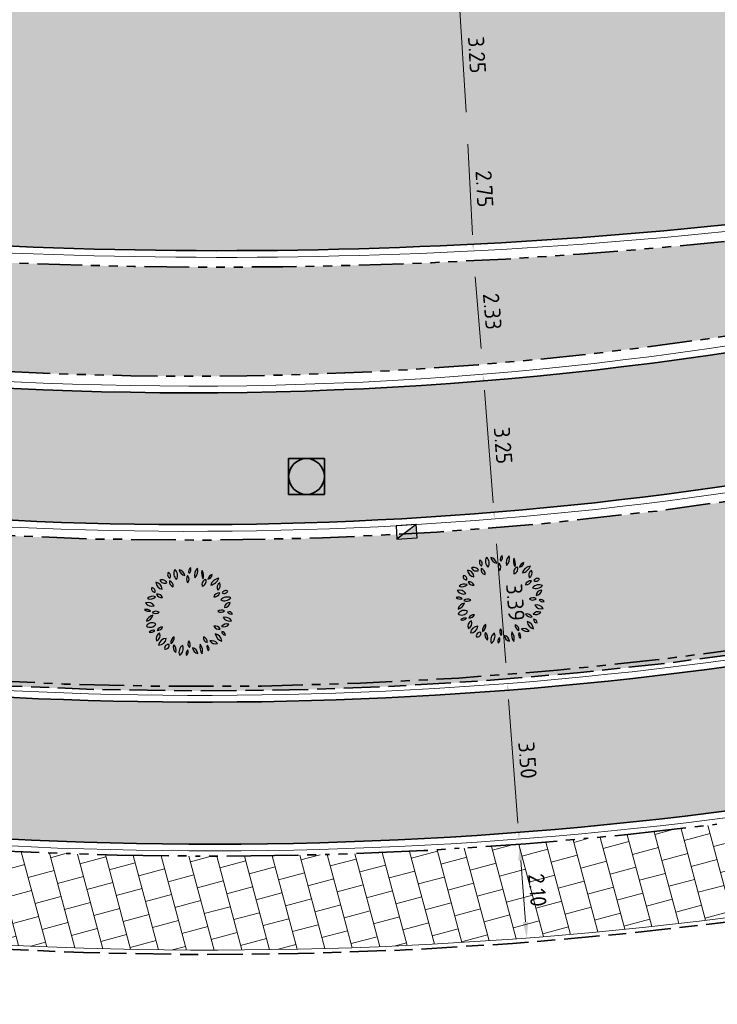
# Model space of a CAD drawing. Header units: metres. Extents: x 196651 to 397723, y 354703 to 710691.
# Tile 25 of 256: x 197551 to 197566, y 355970 to 355993. Entities that reach past the tile are written whole.
import ezdxf

# ---------------------------------------------------------------- set-up
doc = ezdxf.new("R2010")
doc.units = ezdxf.units.M
doc.header["$MEASUREMENT"] = 0
for name, pattern in [('VH-OPSLUITBAND_100X200', [16, 8, -2, 4, -2]), ('VH-RIJWIELPADBAND_410X225', [28, 16, -2, 2, -2, 0, -2, 2, -2]), ('VH-RWSBAND_110X220', [24, 10, -2, 2, -2, 2, -2, 2, -2]), ('VH-TROTTOIRBAND_180-200', [20, 10, -2, 2, -2, 2, -2])]:
    doc.linetypes.add(name, pattern=pattern)
doc.layers.add('N-WE-GR-BOOM', color=96, linetype='Continuous')
doc.layers.add('N-WE-RI-HWA_KOLK_TROTTOIR-S', color=150, linetype='Continuous')
for name, color, linetype, lineweight in [('N-WE-GR-GRAS_BERM-A', 86, 'Continuous', 5), ('N-WE-RI-PUT_OPHOOGTEBRENGEN-G', 7, 'Continuous', 35), ('N-WE-VH-GOOT_TEGEL-G', 170, 'Continuous', 35), ('N-WE-VH-KANTOPSLUITING_OPSLUITBAND_100X200-G', 5, 'VH-OPSLUITBAND_100X200', 35), ('N-WE-VH-KANTOPSLUITING_RIJWIELPADBAND_410X250-G', 5, 'VH-RIJWIELPADBAND_410X225', 35), ('N-WE-VH-KANTOPSLUITING_TROTTOIRBAND_180 200-G', 6, 'VH-TROTTOIRBAND_180-200', 35), ('N-WE-VH-KANTOPSLUITING_TROTTOIRBAND_RWS_110 220-G', 6, 'VH-RWSBAND_110X220', 35), ('N-WE-VH-KANTVERHARDING-G', 1, 'Continuous', 5), ('N-WE-VH-VERHARDING_ASFALT_DEKLAAG-G_ZWART', 252, 'Continuous', 5), ('N-WE-VH-VERHARDING_TEGEL-A', 252, 'Continuous', 5), ('X-XX-AL-AANPIJLING-M', 7, 'Continuous', 18)]:
    doc.layers.add(name, color=color, linetype=linetype, lineweight=lineweight)
doc.layers.add('N-WE-VH-VERHARDING_ASFALT_DEKLAAG-G_ROOD', color=7, linetype='Continuous', lineweight=5, true_color=0xbf4040)
doc.styles.add('ATT', font='romans.shx')
doc.styles.add('NLCS-ISO-M200-T18', font='NLCS-ISO.ttf')
doc.dimstyles.new('NLCS-M200-T18-PIJL', dxfattribs={"dimscale": 0.2, "dimtxt": 1.799999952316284, "dimasz": 1.8, "dimexe": 2, "dimexo": 2, "dimgap": 0.7, "dimtad": 1, "dimzin": 0, "dimdsep": 46, "dimtxsty": 'NLCS-ISO-M200-T18', "dimcen": 0, "dimdle": 2, "dimse1": 1, "dimse2": 1, "dimclrd": 256, "dimclre": 256, "dimclrt": 256, "dimadec": 1, "dimazin": 0, "dimtfac": 1, "dimtofl": 0, "dimtmove": 1, "dimatfit": 0, "dimfxl": 2, "dimfxlon": 1, "dimtfillclr": 254, "dimtolj": 1, "dimtzin": 0, "dimlwd": 18, "dimlwe": 18, "dimarcsym": 0})
pattern_1 = [(0, (0, 0), (1, 1), [0.12, -0.8]), (45, (0.4, 0.2), (-0.1131370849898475, 1.866761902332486), [0.12, -0.8]), (29.99999999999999, (0.08, 0.12), (0.2274613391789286, 1.286025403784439), [0.12, -0.8]), (15, (0.32, 0.48), (0.3856270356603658, 0.7244941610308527), [0.12, -0.8]), (135, (0.16, 2), (-0.02828427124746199, -0.6505382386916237), [0.12, -0.8]), (150, (1.2, 0.4), (0.2156921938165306, -0.5864101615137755), [0.12, -0.8]), (165, (0.24, 0.04), (0.1434520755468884, -0.7010146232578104), [0.12, -0.8]), (85, (0.4, 0.4), (-0.872677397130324, 1.040016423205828), [0.12, -0.8]), (99.99999999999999, (0, 0), (-1.112117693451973, 0.7787131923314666), [0.12, -0.7999999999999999])]

# ---------------------------------------------------------------- blocks, each defined once
blk = doc.blocks.new('*D342')
at = {"layer": 'Defpoints', "color": 0, "ltscale": 0.2, "transparency": 16777216}
for p in [(197560.4695106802, 355993.3463572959), (197560.535676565, 355993.3503279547), (197560.6641732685, 355990.1025574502)]:
    blk.add_point(p, dxfattribs=at)
at = {"layer": 'X-XX-AL-AANPIJLING-M', "linetype": 'Continuous', "lineweight": 18, "ltscale": 0.2, "transparency": 16777216}
blk.add_line((197560.7087741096, 355990.4658816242), (197560.5572416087, 355992.9909744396), dxfattribs=at)
at = {"layer": 'X-XX-AL-AANPIJLING-M', "ltscale": 0.2, "transparency": 16777216}
for points in [[(197560.6171338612, 355992.9945686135), (197560.4973493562, 355992.9873802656), (197560.535676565, 355993.3503279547)], [(197560.7686663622, 355990.4694757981), (197560.6488818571, 355990.4622874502), (197560.7303391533, 355990.1065281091)]]:
    blk.add_solid(points, dxfattribs=at)
at = {"layer": 'X-XX-AL-AANPIJLING-M', "ltscale": 0.2, "transparency": 16777216, "insert": (197560.9524332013, 355991.7475969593), "char_height": 0.3599999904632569, "attachment_point": 5, "rotation": 273.4342392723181, "style": 'NLCS-ISO-M200-T18'}
blk.add_mtext('\\A1;3.25', dxfattribs=at)
blk = doc.blocks.new('*D343')
at = {"layer": 'Defpoints', "color": 0, "ltscale": 0.2, "transparency": 16777216}
for p in [(197560.7182314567, 355990.1053061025), (197560.8585664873, 355987.3588891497), (197560.8707049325, 355987.3595093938)]:
    blk.add_point(p, dxfattribs=at)
at = {"layer": 'X-XX-AL-AANPIJLING-M', "linetype": 'Continuous', "lineweight": 18, "ltscale": 0.2, "transparency": 16777216}
blk.add_line((197560.7487410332, 355989.7463954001), (197560.8523338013, 355987.7190403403), dxfattribs=at)
at = {"layer": 'X-XX-AL-AANPIJLING-M', "ltscale": 0.2, "transparency": 16777216}
for points in [[(197560.8086628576, 355989.7494572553), (197560.6888192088, 355989.7433335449), (197560.7303699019, 355990.1059263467)], [(197560.9122556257, 355987.7221021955), (197560.7924119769, 355987.7159784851), (197560.8707049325, 355987.3595093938)]]:
    blk.add_solid(points, dxfattribs=at)
at = {"layer": 'X-XX-AL-AANPIJLING-M', "ltscale": 0.2, "transparency": 16777216, "insert": (197561.1201204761, 355988.7490477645), "char_height": 0.3599999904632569, "attachment_point": 5, "rotation": 272.925126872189, "style": 'NLCS-ISO-M200-T18'}
blk.add_mtext('\\A1;2.75', dxfattribs=at)
blk = doc.blocks.new('*D344')
at = {"layer": 'Defpoints', "color": 0, "ltscale": 0.2, "transparency": 16777216}
for p in [(197560.8925880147, 355984.584191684), (197561.149640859, 355981.3440180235), (197561.3466919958, 355981.3596506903)]:
    blk.add_point(p, dxfattribs=at)
at = {"layer": 'X-XX-AL-AANPIJLING-M', "linetype": 'Continuous', "lineweight": 18, "ltscale": 0.2, "transparency": 16777216}
blk.add_line((197561.1181095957, 355984.240951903), (197561.3182215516, 355981.7185231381), dxfattribs=at)
at = {"layer": 'X-XX-AL-AANPIJLING-M', "ltscale": 0.2, "transparency": 16777216}
for points in [[(197561.1779216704, 355984.245696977), (197561.0582975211, 355984.236206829), (197561.0896391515, 355984.5998243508)], [(197561.3780336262, 355981.7232682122), (197561.258409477, 355981.7137780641), (197561.3466919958, 355981.3596506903)]]:
    blk.add_solid(points, dxfattribs=at)
at = {"layer": 'X-XX-AL-AANPIJLING-M', "ltscale": 0.2, "transparency": 16777216, "insert": (197561.5371633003, 355983.0050445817), "char_height": 0.3599999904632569, "attachment_point": 5, "rotation": 274.535948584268, "style": 'NLCS-ISO-M200-T18'}
blk.add_mtext('\\A1;3.25', dxfattribs=at)
blk = doc.blocks.new('*D345')
at = {"layer": 'Defpoints', "color": 0, "ltscale": 0.2, "transparency": 16777216}
for p in [(197561.5475733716, 355977.6714094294), (197561.8121112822, 355974.1893199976), (197561.8973176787, 355974.195793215)]:
    blk.add_point(p, dxfattribs=at)
at = {"layer": 'X-XX-AL-AANPIJLING-M', "linetype": 'Continuous', "lineweight": 18, "ltscale": 0.2, "transparency": 16777216}
blk.add_line((197561.6600507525, 355977.3189170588), (197561.8700466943, 355974.554758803), dxfattribs=at)
at = {"layer": 'X-XX-AL-AANPIJLING-M', "ltscale": 0.2, "transparency": 16777216}
for points in [[(197561.7198783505, 355977.3234622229), (197561.6002231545, 355977.3143718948), (197561.6327797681, 355977.6778826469)], [(197561.9298742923, 355974.5593039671), (197561.8102190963, 355974.550213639), (197561.8973176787, 355974.195793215)]]:
    blk.add_solid(points, dxfattribs=at)
at = {"layer": 'X-XX-AL-AANPIJLING-M', "ltscale": 0.2, "transparency": 16777216, "insert": (197562.0841292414, 355975.9610788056), "char_height": 0.3599999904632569, "attachment_point": 5, "rotation": 274.3444738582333, "style": 'NLCS-ISO-M200-T18'}
blk.add_mtext('\\A1;3.50', dxfattribs=at)
blk = doc.blocks.new('*D346')
at = {"layer": 'Defpoints', "color": 0, "ltscale": 0.2, "transparency": 16777216}
for p in [(197561.9139161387, 355974.0767565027), (197562.06776834, 355971.9823868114), (197562.0751561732, 355971.9829557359)]:
    blk.add_point(p, dxfattribs=at)
at = {"layer": 'X-XX-AL-AANPIJLING-M', "linetype": 'Continuous', "lineweight": 18, "ltscale": 0.2, "transparency": 16777216}
blk.add_line((197561.9341694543, 355973.7172503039), (197562.0401271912, 355972.3413240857), dxfattribs=at)
at = {"layer": 'X-XX-AL-AANPIJLING-M', "ltscale": 0.2, "transparency": 16777216}
for points in [[(197561.9939923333, 355973.7218571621), (197561.8743465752, 355973.7126434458), (197561.9065283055, 355974.0761875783)], [(197562.0999500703, 355972.3459309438), (197561.9803043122, 355972.3367172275), (197562.06776834, 355971.9823868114)]]:
    blk.add_solid(points, dxfattribs=at)
at = {"layer": 'X-XX-AL-AANPIJLING-M', "ltscale": 0.2, "transparency": 16777216, "insert": (197562.306203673, 355973.0538571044), "char_height": 0.3599999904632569, "attachment_point": 5, "rotation": 274.4035594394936, "style": 'NLCS-ISO-M200-T18'}
blk.add_mtext('\\A1;2.10', dxfattribs=at)
blk = doc.blocks.new('N-SRI-HWA-KOLK_TROTTOIR-SO')
blk.add_hatch(color=256).paths.add_polyline_path([(1.125000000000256, 0.7499999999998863), (-1.124999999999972, 0.7499999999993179), (-1.124999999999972, -0.7499999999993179)])
blk.add_line((-1.124999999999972, -0.7499999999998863), (1.124999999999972, 0.7499999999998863))
at = {"flags": 128}
blk.add_lwpolyline([(-1.124999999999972, -0.7499999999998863), (1.124999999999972, -0.7499999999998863), (1.124999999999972, 0.7499999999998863), (-1.124999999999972, 0.7499999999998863)], close=True, dxfattribs=at)
blk = doc.blocks.new('OP HOOGTE BRENGEN PUT')
at = {"layer": 'N-WE-RI-PUT_OPHOOGTEBRENGEN-G', "flags": 128}
blk.add_lwpolyline([(-0.4000000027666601, -0.3999999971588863), (-0.4000000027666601, 0.400000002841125), (0.3999999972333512, 0.400000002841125), (0.3999999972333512, -0.3999999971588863)], close=True, dxfattribs=at)
at = {"layer": 'N-WE-RI-PUT_OPHOOGTEBRENGEN-G'}
blk.add_circle((0, 0), 0.4, dxfattribs=at)
blk = doc.blocks.new('*D2174')
at = {"layer": 'Defpoints', "color": 0, "ltscale": 0.2, "transparency": 16777216}
for p in [(197560.81359764, 355987.1363186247), (197561.0016415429, 355984.8136390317), (197561.0718684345, 355984.8193245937)]:
    blk.add_point(p, dxfattribs=at)
at = {"layer": 'X-XX-AL-AANPIJLING-M', "linetype": 'Continuous', "lineweight": 18, "ltscale": 0.2, "transparency": 16777216}
blk.add_line((197560.9128750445, 355986.7831782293), (197561.0428179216, 355985.1781505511), dxfattribs=at)
at = {"layer": 'X-XX-AL-AANPIJLING-M', "ltscale": 0.2, "transparency": 16777216}
for points in [[(197560.9726793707, 355986.7880199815), (197560.8530707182, 355986.7783364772), (197560.8838245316, 355987.1420041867)], [(197561.1026222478, 355985.1829923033), (197560.9830135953, 355985.173308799), (197561.0718684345, 355984.8193245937)]]:
    blk.add_solid(points, dxfattribs=at)
at = {"layer": 'X-XX-AL-AANPIJLING-M', "ltscale": 0.2, "transparency": 16777216, "insert": (197561.2968028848, 355986.006487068), "char_height": 0.3599999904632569, "attachment_point": 5, "rotation": 274.62856542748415, "style": 'NLCS-ISO-M200-T18'}
blk.add_mtext('\\A1;2.33', dxfattribs=at)
blk = doc.blocks.new('*D2176')
at = {"layer": 'Defpoints', "color": 0, "ltscale": 0.2, "transparency": 16777216}
for p in [(197561.3040605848, 355981.1557564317), (197561.5672928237, 355977.7732420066), (197561.625009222, 355977.7777335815)]:
    blk.add_point(p, dxfattribs=at)
at = {"layer": 'X-XX-AL-AANPIJLING-M', "linetype": 'Continuous', "lineweight": 18, "ltscale": 0.2, "transparency": 16777216}
blk.add_line((197561.3897082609, 355980.8013331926), (197561.5970779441, 355978.1366483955), dxfattribs=at)
at = {"layer": 'X-XX-AL-AANPIJLING-M', "ltscale": 0.2, "transparency": 16777216}
for points in [[(197561.4495273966, 355980.8059884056), (197561.3298891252, 355980.7966779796), (197561.3617769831, 355981.1602480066)], [(197561.6568970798, 355978.1413036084), (197561.5372588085, 355978.1319931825), (197561.625009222, 355977.7777335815)]]:
    blk.add_solid(points, dxfattribs=at)
at = {"layer": 'X-XX-AL-AANPIJLING-M', "ltscale": 0.2, "transparency": 16777216, "insert": (197561.812428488, 355979.4938185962), "char_height": 0.3599999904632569, "attachment_point": 5, "rotation": 274.44987306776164, "style": 'NLCS-ISO-M200-T18'}
blk.add_mtext('\\A1;3.39', dxfattribs=at)
blk = doc.blocks.new('12PPLT06')
at = {"color": 0, "linetype": 'ByBlock'}
for centre, radius, start, end in [((-0.0861073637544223, 0.4282650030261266), 0.08348141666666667, 149.473723, 231.758585), ((-0.209690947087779, 0.4051008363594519), 0.08348141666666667, 329.473723, 51.758585), ((-0.02870544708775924, 0.4858358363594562), 0.08172058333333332, 192.305955, 259.684897), ((-0.1231813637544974, 0.388018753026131), 0.08172058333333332, 12.305955, 79.68489699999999), ((0.05000580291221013, 0.4504235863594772), 0.05243733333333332, 125.409332, 202.710088), ((-0.02874894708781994, 0.4729173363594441), 0.05243733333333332, 305.409332, 22.710088), ((0.1770898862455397, 0.4065607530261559), 0.1137750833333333, 133.811686, 194.307734), ((-0.01192153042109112, 0.4605457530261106), 0.1137750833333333, 313.811686, 14.307734), ((0.2574144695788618, 0.4291249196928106), 0.1143496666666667, 163.464229, 212.790564), ((0.05166538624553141, 0.3997421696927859), 0.1143496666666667, 343.464229, 32.790564), ((-0.2982741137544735, 0.2994408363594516), 0.05821033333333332, 25.453651, 116.685197), ((-0.2718556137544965, 0.3764686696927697), 0.05821033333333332, 205.453651, 296.6851970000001), ((-0.1922265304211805, 0.4144898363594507), 0.04510308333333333, 146.815069, 244.019343), ((-0.2497319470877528, 0.3986316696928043), 0.04510308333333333, 326.815069, 64.019343), ((-0.1618326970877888, 0.3338885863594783), 0.05570899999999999, 168.806602, 257.639098), ((-0.2284075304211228, 0.2902852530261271), 0.05570899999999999, 348.806602, 77.639098), ((0.04061563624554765, 0.3678615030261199), 0.06638033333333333, 145.524785, 220.832734), ((-0.06433119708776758, 0.3620330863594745), 0.06638033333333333, 325.524785, 40.83273399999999), ((0.2042821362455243, 0.3047935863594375), 0.05733175, 103.891386, 198.903947), ((0.1362783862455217, 0.3418740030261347), 0.05733175, 283.891386, 18.903947), ((0.1966333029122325, 0.4278707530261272), 0.0671975, 284.100357, 348.465016), ((0.2788443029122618, 0.3492606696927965), 0.0671975, 104.100357, 168.465016), ((0.3554936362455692, 0.2580414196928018), 0.1178019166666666, 100.300505, 160.447649), ((0.2234203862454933, 0.4133692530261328), 0.1178019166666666, 280.300505, 340.447649), ((-0.3812560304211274, 0.2554981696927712), 0.03687258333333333, 163.493346, 274.469734), ((-0.4137354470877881, 0.2292142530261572), 0.03687258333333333, 343.493346, 94.469734), ((-0.3790860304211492, 0.2477432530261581), 0.081791, 3.318929, 83.19036499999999), ((-0.2877341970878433, 0.3336924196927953), 0.081791, 183.318929, 263.190365), ((0.3801633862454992, 0.2704886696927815), 0.06404974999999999, 122.581735, 207.179988), ((0.2886953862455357, 0.2952014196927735), 0.06404974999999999, 302.581735, 27.17998800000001), ((0.4133008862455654, 0.1913606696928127), 0.04460749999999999, 59.98145400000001, 155.66759), ((0.3949721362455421, 0.248364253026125), 0.04460749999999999, 239.981454, 335.66759), ((-0.4032495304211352, 0.08753425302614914), 0.08471958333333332, 69.720138, 135.64891), ((-0.4344656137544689, 0.226225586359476), 0.08471958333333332, 249.720138, 315.64891), ((-0.3534903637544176, 0.1337669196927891), 0.06314383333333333, 22.572306, 98.33354299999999), ((-0.3043353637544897, 0.2204817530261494), 0.06314383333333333, 202.572306, 278.3335430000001), ((0.3410773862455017, 0.143559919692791), 0.06633966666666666, 86.02821899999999, 161.369762), ((0.2828089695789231, 0.230933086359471), 0.06633966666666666, 266.028219, 341.369762), ((0.3983755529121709, 0.2140967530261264), 0.09187275, 244.7352629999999, 320.578115), ((0.4301350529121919, 0.07267058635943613), 0.09187275, 64.735263, 140.578115), ((-0.4752231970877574, -0.03667174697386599), 0.06300191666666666, 44.25764999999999, 108.592661), ((-0.450188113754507, 0.06701016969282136), 0.06300191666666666, 224.25765, 288.592661), ((-0.4559597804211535, 0.02465575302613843), 0.07996766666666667, 30.948236, 110.578394), ((-0.415484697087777, 0.1406452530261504), 0.07996766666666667, 210.948236, 290.578394), ((-0.3678316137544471, -0.06481383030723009), 0.06992266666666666, 60.509485, 129.29199), ((0.3660280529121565, -0.0461168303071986), 0.06502333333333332, 58.874764, 131.213524), ((0.3567975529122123, 0.05846016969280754), 0.06502333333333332, 238.874764, 311.213524), ((0.4628914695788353, 0.03809850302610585), 0.06592175, 90.25287399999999, 173.522083), ((0.3970997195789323, 0.1114569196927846), 0.06592175, 270.252874, 353.5220830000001), ((-0.3856936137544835, -0.1306236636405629), 0.09234183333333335, 100.876159, 165.447913), ((-0.4924966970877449, -0.01673874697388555), 0.09234183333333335, 280.876159, 345.447913), ((-0.3776902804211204, 0.05016466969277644), 0.06992266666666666, 240.509485, 309.29199), ((0.4073073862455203, -0.1426145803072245), 0.08137058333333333, 29.195197, 106.718901), ((0.454932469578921, -0.02499216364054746), 0.08137058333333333, 209.195197, 286.718901), ((0.4502331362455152, -0.04529299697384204), 0.04464991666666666, 28.19813599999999, 112.191787), ((0.4727193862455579, 0.01714758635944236), 0.04464991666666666, 208.198136, 292.191787), ((-0.411169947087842, -0.1962779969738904), 0.07279833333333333, 54.97446299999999, 151.379225), ((-0.4332910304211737, -0.1017925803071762), 0.07279833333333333, 234.974463, 331.379225), ((-0.3988381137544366, -0.2663327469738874), 0.05835274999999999, 71.81924599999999, 140.08176), ((-0.425385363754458, -0.1734484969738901), 0.05835274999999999, 251.819246, 320.08176), ((-0.2960180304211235, -0.2328259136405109), 0.06249758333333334, 87.172434, 157.236469), ((-0.3505646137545, -0.1462222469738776), 0.06249758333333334, 267.172434, 337.236469), ((0.2959620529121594, -0.2261938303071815), 0.06442966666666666, 28.807165, 103.91988), ((0.336918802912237, -0.1326099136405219), 0.06442966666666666, 208.807165, 283.91988), ((0.4250529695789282, -0.2125242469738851), 0.07530733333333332, 71.371166, 141.75354), ((0.3899658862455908, -0.09454383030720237), 0.07530733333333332, 251.371166, 321.75354), ((0.410380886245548, -0.2204391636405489), 0.04222583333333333, 179.255722, 267.628659), ((0.3664114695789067, -0.2620803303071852), 0.04222583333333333, 359.255722, 87.628659), ((-0.300776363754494, -0.2997434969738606), 0.06498733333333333, 113.475292, 203.45596), ((-0.3862814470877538, -0.2660029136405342), 0.06498733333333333, 293.475292, 23.45596), ((-0.3404386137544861, -0.286296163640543), 0.08883749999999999, 271.632764, 352.026789), ((-0.2499286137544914, -0.3874203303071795), 0.08883749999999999, 91.63276400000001, 172.026789), ((-0.1213639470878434, -0.3477423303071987), 0.07992766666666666, 122.887314, 186.725334), ((-0.244141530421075, -0.289984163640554), 0.07992766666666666, 302.887314, 6.725333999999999), ((0.05309013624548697, -0.3604013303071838), 0.06279416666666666, 148.787661, 221.5977109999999), ((-0.04757369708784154, -0.3695494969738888), 0.06279416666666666, 328.787661, 41.597711), ((0.2217668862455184, -0.2893535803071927), 0.05859191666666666, 173.649981, 254.6514450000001), ((0.1480257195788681, -0.3393753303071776), 0.05859191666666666, 353.649981, 74.65144500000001), ((0.2580326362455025, -0.405242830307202), 0.08059875, 38.69621400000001, 106.241545), ((0.2983952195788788, -0.2774710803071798), 0.08059875, 218.696214, 286.241545), ((0.3923588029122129, -0.2358448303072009), 0.0967875, 186.548686, 256.891132), ((0.2742512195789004, -0.3411484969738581), 0.0967875, 6.548686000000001, 76.891132), ((-0.2305322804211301, -0.4082693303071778), 0.04104691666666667, 76.54190600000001, 193.477426), ((-0.2608957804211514, -0.3779159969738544), 0.04104691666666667, 256.541906, 13.477426), ((-0.09836994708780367, -0.3976454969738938), 0.07587533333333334, 159.116987, 230.360624), ((-0.2176659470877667, -0.4290285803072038), 0.07587533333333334, 339.116987, 50.360624), ((-0.01992978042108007, -0.4540436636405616), 0.09055483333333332, 122.116989, 201.727527), ((-0.152194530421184, -0.4108697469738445), 0.09055483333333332, 302.116989, 21.727527), ((0.0214697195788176, -0.4669088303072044), 0.05212266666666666, 129.747505, 206.070901), ((-0.05867703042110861, -0.4497403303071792), 0.05212266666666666, 309.747505, 26.070901), ((0.1123076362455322, -0.397803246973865), 0.07050225, 185.31956, 260.418968), ((0.03037446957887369, -0.4738584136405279), 0.07050225, 5.31956, 80.41896799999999), ((0.2468061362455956, -0.3953419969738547), 0.1233375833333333, 165.20711, 218.321749), ((0.0307931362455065, -0.4403295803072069), 0.1233375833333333, 345.20711, 38.321749), ((0.2555320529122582, -0.3939920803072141), 0.05361883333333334, 156.775419, 231.2879720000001), ((0.1727245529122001, -0.4146869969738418), 0.05361883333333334, 336.775419, 51.287972)]:
    blk.add_arc(centre, radius, start, end, dxfattribs=at)
at = {"color": 0, "linetype": 'ByBlock', "style": 'ATT'}
for tag, p, flags in [('ITEM', (-0.9110891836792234, -3.045691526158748), 3), ('ROOM_NUMBER', (-0.9110891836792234, -4.379024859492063), 1)]:
    blk.add_attdef(tag, p, '', height=1, dxfattribs=dict(at, flags=flags))
blk = doc.blocks.new('*D1796')
at = {"layer": 'Defpoints', "color": 0, "transparency": 16777216}
for p in [(197656.5246603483, 356038.2042141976), (197542.917928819, 355978.7313126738)]:
    blk.add_point(p, dxfattribs=at)
at = {"layer": 'X-XX-AL-AANPIJLING-M', "linetype": 'Continuous', "lineweight": 18, "transparency": 16777216}
blk.add_line((197654.299166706, 356037.0391726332), (197656.2057201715, 356038.0372496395), dxfattribs=at)
at = {"layer": 'X-XX-AL-AANPIJLING-M', "transparency": 16777216}
blk.add_solid([(197656.1778927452, 356038.0904063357), (197656.2335475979, 356037.9840929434), (197656.5246603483, 356038.2042141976)], dxfattribs=at)
at = {"layer": 'X-XX-AL-AANPIJLING-M', "transparency": 16777216, "insert": (197654.9445604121, 356037.7382312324), "char_height": 0.3599999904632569, "attachment_point": 5, "rotation": 27.631969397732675, "style": 'NLCS-ISO-M200-T18'}
blk.add_mtext('\\A1;R128.23', dxfattribs=at)

msp = doc.modelspace()

# ---------------------------------------------------------------- hatches: boundary and pattern name
at = {"layer": 'N-WE-GR-GRAS_BERM-A'}
h = msp.add_hatch(dxfattribs=at)
h.set_pattern_fill('AGR-GRAS_01', color=256, scale=0.04, pattern_type=2)
h.set_pattern_definition(pattern_1)
h.paths.add_polyline_path([(197588.3851269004, 355992.0772390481, 0.5701041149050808), (197588.5147606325, 355993.4133800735, 0.2539846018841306), (197583.0477632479, 355994.1490922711, -0.001198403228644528), (197582.7685086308, 355994.0435704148, 0.0733476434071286), (197582.3139879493, 355993.7921154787), (197576.5297600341, 355989.3788942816, -0.1075970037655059), (197575.6741486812, 355988.9788198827, -0.01884300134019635), (197571.5292927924, 355988.2017218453, -0.06009665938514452), (197544.9673221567, 355987.4683476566), (197544.3622378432, 355985.2083795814, 0.1424533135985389)])
h = msp.add_hatch(dxfattribs=at)
h.set_pattern_fill('AGR-GRAS_01', color=256, scale=0.04, pattern_type=2)
h.set_pattern_definition(pattern_1)
edge = h.paths.add_edge_path()
edge.add_arc((197545.9432069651, 355966.4623743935), 14.80000000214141, 84.96511449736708, 100.6137558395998)
edge.add_line((197543.2172344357, 355981.009163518), (197542.6281359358, 355978.8089018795))
edge.add_arc((197542.9179288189, 355978.7313126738), 0.2999999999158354, 165.0111726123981, 262.1089432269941)
edge.add_line((197542.8767418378, 355978.4341534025), (197543.8672727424, 355978.296863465))
edge.add_line((197543.8672727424, 355978.296863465), (197543.8543323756, 355978.203500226))
edge.add_arc((197554.8136244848, 356064.5573710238), 87.04652253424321, 262.7671778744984, 285.4556009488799)
edge.add_line((197578.0107888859, 355980.6586901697), (197590.9813499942, 355984.2449234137))
edge.add_arc((197586.0023464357, 356001.6841903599), 18.13611060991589, 285.9343262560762, 289.5904068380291)
edge.add_line((197592.0832725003, 355984.5979138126), (197591.6714055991, 355985.5232414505))
edge.add_line((197591.6714055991, 355985.5232414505), (197587.8767011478, 355986.2435298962))
edge.add_line((197587.8767011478, 355986.2435298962), (197587.7497522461, 355986.5410801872))
edge.add_line((197587.7497522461, 355986.5410801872), (197587.6288641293, 355986.5695979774))
edge.add_line((197587.6288641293, 355986.5695979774), (197587.4809190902, 355986.9163602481))
edge.add_line((197587.4809190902, 355986.9163602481), (197587.480864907, 355986.9163757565))
edge.add_line((197587.480864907, 355986.9163757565), (197587.3927021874, 355987.1230539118))
edge.add_line((197587.3927021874, 355987.1230539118), (197587.4846832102, 355987.1622902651))
edge.add_line((197587.4846832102, 355987.1622902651), (197587.3085875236, 355987.5751079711))
edge.add_arc((197554.565850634, 356064.333271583), 83.45000000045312, 264.96511449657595, 293.1016455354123, ccw=False)
at = {"layer": 'N-WE-VH-VERHARDING_ASFALT_DEKLAAG-G_ROOD'}
msp.add_hatch(color=256, dxfattribs=at).paths.add_polyline_path([(197602.3319429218, 355986.1635189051), (197600.6703684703, 355988.8983260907, -0.02195909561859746), (197593.6683357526, 355985.0544149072, -0.001710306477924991), (197593.1091529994, 355984.7810355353, -0.04541848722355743), (197591.0479728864, 355984.0039641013), (197578.0774117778, 355980.4177308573, -0.1011487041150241), (197543.2054452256, 355978.036064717), (197542.7862552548, 355974.9128508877, 0.104881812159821), (197579.9919724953, 355977.6270255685), (197591.9007459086, 355980.9196849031, 0.04466244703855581), (197594.4630691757, 355981.8812752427, 0.02379693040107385)])
at = {"layer": 'N-WE-VH-VERHARDING_ASFALT_DEKLAAG-G_ZWART'}
h = msp.add_hatch(color=256, dxfattribs=at)
edge = h.paths.add_edge_path()
edge.add_arc((197541.4517818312, 356089.8330604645), 101.0299702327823, 301.1250693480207, 303.7588192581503)
edge.add_line((197597.5939554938, 356005.8383509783), (197599.3169656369, 356003.4433821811))
edge.add_arc((197541.4497432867, 356089.8331176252), 103.9798144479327, 303.78202980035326, 303.81572192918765, ccw=False)
edge.add_arc((197602.6857701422, 355998.2977417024), 6.150000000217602, 123.7820298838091, 181.7824850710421)
edge.add_arc((197597.6881895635, 355998.1422156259), 1.150000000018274, 181.7824850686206, 303.0847720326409)
edge.add_arc((197554.5637252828, 356064.3334581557), 80.150000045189, 303.0847720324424, 306.2820423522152)
edge.add_line((197601.9933338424, 355999.7234377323), (197603.7187317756, 355997.3287622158))
edge.add_arc((197554.565850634, 356064.3332715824), 83.09999999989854, 264.96511449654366, 306.2628677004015, ccw=False)
edge.add_arc((197545.9462250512, 355965.9095615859), 15.70049941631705, 85.15313590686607, 95.47309018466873)
edge.add_line((197544.4487390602, 355981.5384840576), (197544.978123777, 355985.0447808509))
edge.add_arc((197549.0969112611, 355998.0585462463), 13.65000000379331, 252.4376978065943, 265.2845225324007)
edge.add_arc((197554.5637253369, 356064.3334575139), 80.14999939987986, 265.284522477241, 295.0833855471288)
edge.add_arc((197588.0544588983, 355992.7836798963), 1.149999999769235, 295.0984727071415, 413.8337356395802)
edge.add_arc((197585.1038067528, 355988.7471402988), 6.150000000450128, 53.83373561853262, 110.8373860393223)
edge.add_arc((197560.8951571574, 356052.3518072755), 61.90595033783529, 290.562732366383, 290.8373860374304, ccw=False)
edge.add_arc((197583.393702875, 355992.3769774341), 2.150000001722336, 110.5627323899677, 127.3427256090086)
edge.add_line((197582.0895528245, 355994.0862733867), (197576.3053249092, 355989.6730521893))
edge.add_arc((197575.1831492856, 355991.1438417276), 1.849999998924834, 282.77781482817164, 307.34272562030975, ccw=False)
edge.add_arc((197563.2952134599, 356043.5627264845), 55.59999997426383, 278.4598280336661, 282.77781483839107, ccw=False)
edge.add_arc((197555.2085148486, 356097.9328316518), 110.568200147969, 264.9074183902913, 278.45982803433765, ccw=False)
edge.add_line((197545.3938917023, 355987.8010921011), (197546.4189692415, 355993.4591399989))
edge.add_arc((197547.7158612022, 356001.5052925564), 8.14999998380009, 260.8437229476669, 264.0108516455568)
edge.add_arc((197555.2302471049, 356097.7120255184), 104.6470934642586, 265.4152845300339, 268.2798001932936)
edge.add_arc((197552.5451109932, 356008.2552214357), 15.15000000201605, 268.2743331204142, 268.2807247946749)
edge.add_arc((197555.2302487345, 356097.7120241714), 104.6470922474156, 268.2807246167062, 278.4521197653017)
edge.add_arc((197560.8972813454, 356052.3516237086), 58.95595351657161, 279.4839967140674, 303.7774958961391)
at = {"layer": 'N-WE-VH-VERHARDING_TEGEL-A'}
h = msp.add_hatch(dxfattribs=at)
h.set_pattern_fill('AVH-TEGEL_300X300_HALFST', color=256, scale=2, angle=15, style=0, pattern_type=2)
h.set_pattern_definition([(15, (0, 0), (0.5019097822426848, 0.4450691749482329), [0.6, -0.6]), (105, (0, 0), (-0.579555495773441, -0.1552914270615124), [])])
edge = h.paths.add_edge_path()
edge.add_arc((197554.990677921, 356063.9792520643), 90.16867491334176, 262.2698200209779, 286.1461171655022)
edge.add_line((197580.0654945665, 355977.3672234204), (197591.9726986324, 355980.6594488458))
edge.add_arc((197587.810100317, 355995.7145866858), 15.62000000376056, 285.4556009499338, 295.4810293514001)
edge.add_line((197594.530015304, 355981.6139788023), (197594.9120263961, 355979.9395226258))
edge.add_line((197594.9120263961, 355979.9395226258), (197591.808172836, 355977.4764950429))
edge.add_arc((197590.2740286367, 355974.8984334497), 3.000000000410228, 59.24411203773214, 105.4556009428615)
edge.add_line((197589.4745539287, 355977.7899451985), (197586.7014584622, 355977.0232114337))
edge.add_line((197586.7014584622, 355977.0232114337), (197580.6372535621, 355975.3465181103))
edge.add_arc((197554.9906779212, 356063.9792520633), 92.26867491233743, 262.2564860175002, 286.13821390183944, ccw=False)
edge.add_line((197542.5585109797, 355972.5519607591), (197542.5959290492, 355972.6679792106))
edge.add_line((197542.5959290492, 355972.6679792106), (197542.8622556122, 355974.6299862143))

# ---------------------------------------------------------------- linework, layer by layer
at = {"layer": 'N-WE-VH-GOOT_TEGEL-G', "flags": 128}
for points in [[(197866.1533364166, 356128.2646931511, 0.3269534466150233), (197857.8188387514, 356133.0875539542), (197856.1657519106, 356132.9093047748, 0.06128720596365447), (197825.0365349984, 356125.6260440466, 0.01212265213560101), (197818.5935215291, 356123.0787361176), (197814.9221508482, 356121.4736490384), (197802.4610331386, 356115.9584449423), (197789.9629197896, 356107.1472932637), (197768.0015965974, 356097.4273642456), (197745.0209239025, 356090.535851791), (197713.0206198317, 356076.3727396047, 0.0597998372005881), (197653.0758249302, 356040.7542891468), (197649.9855954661, 356038.214516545), (197649.0843240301, 356037.4998937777, 0.001353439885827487), (197648.4857849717, 356037.0226646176, 0.01770595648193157), (197632.799694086, 356023.5066607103), (197611.0048032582, 356003.3393815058, -0.211706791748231), (197547.2728054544, 355981.5539173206, -0.211706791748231)], [(197547.9747757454, 355984.4547485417, 0.130758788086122), (197588.5419822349, 355991.7421324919, 0.5701041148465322), (197588.7331088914, 355993.7120840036, 0.2539846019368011), (197582.9161480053, 355994.4948919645, -0.00119840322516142), (197582.6385525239, 355994.3899970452, 0.07334764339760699), (197582.0895528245, 355994.0862733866), (197576.305324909, 355989.6730521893, -0.107597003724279), (197575.5923154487, 355989.3396568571, -0.01884300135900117), (197571.4748598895, 355988.5676959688, -0.0660769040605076), (197542.3814658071, 355988.111186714, 0.3722596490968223), (197541.6781745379, 355987.633685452), (197541.5651108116, 355987.2113965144)], [(197540.7596568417, 355978.4319800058, 0.04982704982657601), (197541.0768780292, 355978.348411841, 0.005072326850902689), (197542.8286903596, 355978.0874675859, 4.530523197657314e-06), (197542.8287020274, 355978.0874659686, 0.1022491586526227), (197578.0774117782, 355980.4177308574), (197591.0479728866, 355984.0039641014, 0.02704382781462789), (197592.2930800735, 355984.4218725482, 0.02704382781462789)], [(197594.4630691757, 355981.8812752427, -0.04466244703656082), (197591.9007459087, 355980.9196849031), (197579.9919724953, 355977.6270255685, -0.1048818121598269), (197542.7862552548, 355974.9128508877, 0.3534289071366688), (197536.1701435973, 355970.9174509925), (197529.4040610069, 355952.2699953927), (197529.0688053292, 355951.4506662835), (197528.8215455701, 355950.9078769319), (197527.8223597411, 355949.184629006), (197526.6950826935, 355947.5664088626), (197525.0341106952, 355945.3148177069)]]:
    msp.add_lwpolyline(points, format="xyb", dxfattribs=at)
at = {"layer": 'N-WE-VH-KANTOPSLUITING_OPSLUITBAND_100X200-G', "ltscale": 0.1, "flags": 128}
for points in [[(197587.4847100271, 355987.1623017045), (197587.8767011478, 355986.2435298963), (197591.6714055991, 355985.5232414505), (197592.0793319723, 355984.6067668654, -0.02430150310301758), (197590.9813499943, 355984.2449234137), (197578.0107888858, 355980.6586901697, -0.09932159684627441), (197543.8543323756, 355978.203500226)], [(197593.6485639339, 355973.1561022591), (197593.1335243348, 355975.4046730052), (197593.0993299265, 355975.5524002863, 0.4266546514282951), (197589.5012030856, 355977.6935614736), (197580.6644767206, 355975.2502930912, -0.1045808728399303), (197542.5450371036, 355972.4528726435)]]:
    msp.add_lwpolyline(points, format="xyb", dxfattribs=at)
at = {"layer": 'N-WE-VH-KANTOPSLUITING_RIJWIELPADBAND_410X250-G', "ltscale": 0.1, "flags": 128}
msp.add_lwpolyline([(197591.0088613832, 355980.3929572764), (197580.0654945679, 355977.3672234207, -0.1020749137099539), (197543.7410956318, 355974.5150869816, -0.1020749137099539)], format="xyb", dxfattribs=at)
at = {"layer": 'N-WE-VH-KANTOPSLUITING_TROTTOIRBAND_180 200-G', "ltscale": 0.1, "flags": 128}
for points in [[(197587.3085875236, 355987.5751079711, -0.1233893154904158), (197547.2420886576, 355981.2052678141)], [(197543.2172344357, 355981.009163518), (197542.6281359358, 355978.8089018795, 0.4509804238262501), (197542.8767418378, 355978.4341534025, 0.1022228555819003), (197577.9841397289, 355980.7550738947), (197590.9547008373, 355984.3413071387, 0.02691400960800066), (197592.1582492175, 355984.7449193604)]]:
    msp.add_lwpolyline(points, format="xyb", dxfattribs=at)
at = {"layer": 'N-WE-VH-KANTOPSLUITING_TROTTOIRBAND_RWS_110 220-G', "ltscale": 0.1, "flags": 128}
msp.add_lwpolyline([(197548.0051926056, 355984.8234961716, 0.1307587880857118), (197588.3851269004, 355992.0772390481, 0.5701041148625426), (197588.5147606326, 355993.4133800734, 0.2539846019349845), (197583.047763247, 355994.1490922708, -0.0011984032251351), (197582.7685086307, 355994.0435704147, 0.07334764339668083), (197582.3139879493, 355993.7921154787), (197576.5297600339, 355989.3788942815, -0.1075970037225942), (197575.6741486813, 355988.9788198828, -0.01884300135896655), (197571.5292927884, 355988.2017218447, -0.06009665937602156), (197544.9673221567, 355987.4683476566), (197544.4699473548, 355985.6106707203, 0.0685018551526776)], format="xyb", close=True, dxfattribs=at)
at = {"layer": 'N-WE-VH-KANTVERHARDING-G', "flags": 128}
for points in [[(197745.0730259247, 356090.394876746), (197713.081328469, 356076.2355737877, 0.05979775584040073), (197653.1691920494, 356040.6368648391), (197650.0798209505, 356038.0977977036), (197649.1775189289, 356037.3823577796, 0.001353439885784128), (197648.5796148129, 356036.905634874, 0.01770595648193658), (197632.9015694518, 356023.3965634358), (197611.1066786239, 356003.2292842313, -0.2117067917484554), (197547.2596411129, 355981.4044961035, -0.2117067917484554)], [(197547.9871069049, 355984.6042408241, 0.1307587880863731), (197588.4783922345, 355991.8779865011, 0.5701041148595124), (197588.644589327, 355993.5909878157, 0.2539846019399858), (197582.9695055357, 355994.3547028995, -0.001198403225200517), (197582.6912374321, 355994.2495538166, 0.07334764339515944), (197582.1805400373, 355993.9670201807), (197576.3963121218, 355989.5537989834, -0.107597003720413), (197575.6254910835, 355989.1933715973, -0.01884300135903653), (197571.4969272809, 355988.4193280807, -0.06607690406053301), (197542.3640642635, 355987.9621995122, 0.3722596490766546), (197541.8230709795, 355987.5948908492), (197541.6158534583, 355986.8209408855)], [(197543.0564589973, 355981.1819765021), (197542.4349406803, 355978.8606280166, 0.4509804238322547), (197542.8492838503, 355978.2360472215, 0.1022228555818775), (197578.0374380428, 355980.5623064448), (197591.0079991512, 355984.1485396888, 0.02691400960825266), (197592.2319466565, 355984.5589927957)], [(197594.5002674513, 355981.7327533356, -0.04416389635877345), (197591.9407196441, 355980.7751093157), (197580.0328183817, 355977.4826911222, -0.1048792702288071), (197542.7658916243, 355974.764239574, 0.3534289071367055), (197536.3111485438, 355970.8662884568), (197529.5450659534, 355952.218832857)], [(197593.231, 355975.427), (197593.1967541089, 355975.5749508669, 0.4266546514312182), (197589.4745539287, 355977.7899451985), (197580.6372535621, 355975.3465181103, -0.104582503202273), (197542.5585109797, 355972.5519607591)]]:
    msp.add_lwpolyline(points, format="xyb", dxfattribs=at)

# ---------------------------------------------------------------- block references
at = {"layer": 'N-WE-GR-BOOM', "xscale": 2, "yscale": 2, "zscale": 2}
for p in [(197561.4796638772, 355979.5590260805), (197554.5024085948, 355979.2848734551)]:
    msp.add_blockref('12PPLT06', p, dxfattribs=at)
at = {"layer": 'N-WE-RI-HWA_KOLK_TROTTOIR-S', "xscale": 0.2000000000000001, "yscale": 0.2000000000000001, "zscale": 0.2000000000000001, "rotation": 183.3077106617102}
msp.add_blockref('N-SRI-HWA-KOLK_TROTTOIR-SO', (197559.3778955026, 355981.0722109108), dxfattribs=at)
at = {"layer": 'N-WE-RI-PUT_OPHOOGTEBRENGEN-G', "rotation": 359.9932688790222}
msp.add_blockref('OP HOOGTE BRENGEN PUT', (197557.1365210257, 355982.3107630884), dxfattribs=at)

# ---------------------------------------------------------------- dimensions: what is measured, and where the dimension line sits
at = {"layer": 'X-XX-AL-AANPIJLING-M'}
dim = msp.add_radius_dim(center=(197542.917928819, 355978.7313126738), mpoint=(197656.5246603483, 356038.2042141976), dimstyle='NLCS-M200-T18-PIJL', dxfattribs=at)
dim.commit()
dim.dimension.update_dxf_attribs({"geometry": '*D1796', "text_midpoint": (197655.0929733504, 356037.4547288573), "dimtype": 164})
at = {"layer": 'X-XX-AL-AANPIJLING-M', "ltscale": 0.2}
for p1, p2, distance, picture, middle in [((197560.6641732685, 355990.1025574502), (197560.4695106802, 355993.346357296), -0.06628491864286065, '*D342', (197560.9524332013, 355991.7475969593)), ((197560.7182314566, 355990.1053061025), (197560.8585664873, 355987.3588891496), 0.012154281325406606, '*D343', (197561.1201204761, 355988.7490477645)), ((197560.81359764, 355987.1363186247), (197561.0016415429, 355984.8136390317), 0.07045666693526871, '*D2174', (197561.2968028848, 355986.006487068)), ((197560.8925880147, 355984.584191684), (197561.149640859, 355981.3440180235), 0.19767025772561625, '*D344', (197561.5371633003, 355983.0050445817)), ((197561.3040605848, 355981.1557564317), (197561.5672928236, 355977.7732420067), 0.05789090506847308, '*D2176', (197561.812428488, 355979.4938185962)), ((197561.9139161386, 355974.0767565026), (197562.0751561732, 355971.9829557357), -0.007409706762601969, '*D346', (197562.306203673, 355973.0538571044))]:
    dim = msp.add_aligned_dim(p1=p1, p2=p2, distance=distance, dimstyle='NLCS-M200-T18-PIJL', dxfattribs=at)
    dim.commit()
    dim.dimension.update_dxf_attribs({"geometry": picture, "text_midpoint": middle})
dim = msp.add_aligned_dim(p1=(197561.5475733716, 355977.6714094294), p2=(197561.8121112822, 355974.1893199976), distance=0.08545193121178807, text='3.50', dimstyle='NLCS-M200-T18-PIJL', dxfattribs=at)
dim.commit()
dim.dimension.update_dxf_attribs({"geometry": '*D345', "text_midpoint": (197562.0841292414, 355975.9610788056)})

doc.saveas('drawing.dxf')
